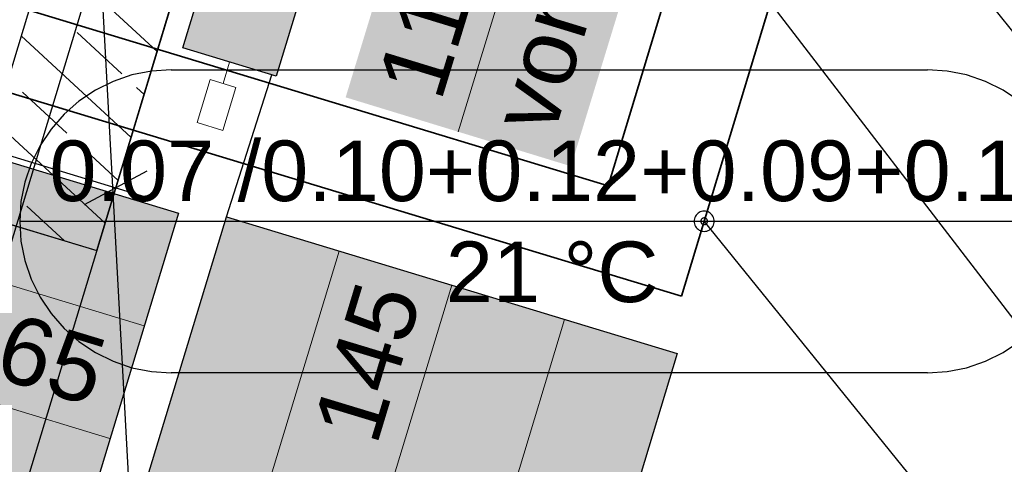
# Model space of a CAD drawing. Extents: x 199 to 1388, y 138 to 979.
# Tile 102 of 155: x 677 to 706, y 683 to 696. Entities that reach past the tile are written whole.
import ezdxf
from ezdxf.lldxf.tags import DXFTag

# ---------------------------------------------------------------- set-up
doc = ezdxf.new("R2010")
doc.units = 0
for name, color, linetype, lineweight, true_color in [('01AFU Allgemein Bemaßung-A07ET47HDI', 7, 'Continuous', 25, 0x848484), ('20 Dach Stb-Decke-A07ET47IDI', 7, 'Continuous', 25, 0x848484), ('20 Innenwände-A07ET47KDI', 7, 'Continuous', 25, 0x848484), ('A-0', 7, 'Continuous', 25, 0x848484), ('H_Heizkoerper', 5, 'Continuous', 25, 0x0000ff), ('H_Heizkoerperbeschriftung', 9, 'Continuous', 25, 0x808080), ('H_Heizkoerperflaeche', 5, 'Continuous', 35, 0x0000ff), ('H_Ruecklauf', 5, 'STRICHLINIE2', 35, 0x0000ff), ('H_Vorlauf', 1, 'Continuous', 35, 0xff0000), ('UPO_Loop2', 140, 'Continuous', 30, 0x00bfff)]:
    doc.layers.add(name, color=color, linetype=linetype, lineweight=lineweight, true_color=true_color)
for name, color, linetype, lineweight in [('02 Raster Gebäude-A07ET47NDI', 7, 'Continuous', 25), ('H_Mass', 7, 'Continuous', 25), ('H_Text', 7, 'Continuous', 25)]:
    doc.layers.add(name, color=color, linetype=linetype, lineweight=lineweight)
doc.layers.add('H_Raum', color=1, linetype='Continuous', lineweight=25, true_color=0xff0000, plot=False)
doc.styles.get("Standard").update_dxf_attribs({"font": 'arial.ttf'})
tags = doc.linetypes.add('Raster-A07ET47ODI', pattern=[0.2, 0.1, -0.05, 0, -0.05]).pattern_tags.tags
tags[10:11] = [DXFTag(74, 4), DXFTag(75, 0), DXFTag(340, '0'), DXFTag(46, 1.0), DXFTag(50, 0.0), DXFTag(44, 0.0), DXFTag(45, 0.0)]
tags[8:9] = [DXFTag(74, 4), DXFTag(75, 0), DXFTag(340, '0'), DXFTag(46, 1.0), DXFTag(50, 0.0), DXFTag(44, 0.0), DXFTag(45, 0.0)]
tags[6:7] = [DXFTag(74, 4), DXFTag(75, 0), DXFTag(340, '0'), DXFTag(46, 1.0), DXFTag(50, 0.0), DXFTag(44, 0.0), DXFTag(45, 0.0)]
tags[4:5] = [DXFTag(74, 4), DXFTag(75, 0), DXFTag(340, '0'), DXFTag(46, 1.0), DXFTag(50, 0.0), DXFTag(44, 0.0), DXFTag(45, 0.0)]
tags = doc.linetypes.add('STRICHLINIE2', pattern=[9.525, 6.35, -3.175]).pattern_tags.tags
tags[6:7] = [DXFTag(74, 4), DXFTag(75, 0), DXFTag(340, '0'), DXFTag(46, 0.0), DXFTag(50, 0.0), DXFTag(44, 0.0), DXFTag(45, 0.0)]
tags[4:5] = [DXFTag(74, 4), DXFTag(75, 0), DXFTag(340, '0'), DXFTag(46, 0.0), DXFTag(50, 0.0), DXFTag(44, 0.0), DXFTag(45, 0.0)]
tags = doc.linetypes.add('Öffnungslinie Tür Fenster-A07ET47JDI', pattern=[0.115, 0.075, -0.04]).pattern_tags.tags
tags[6:7] = [DXFTag(74, 4), DXFTag(75, 0), DXFTag(340, '0'), DXFTag(46, 1.0), DXFTag(50, 0.0), DXFTag(44, 0.0), DXFTag(45, 0.0)]
tags[4:5] = [DXFTag(74, 4), DXFTag(75, 0), DXFTag(340, '0'), DXFTag(46, 1.0), DXFTag(50, 0.0), DXFTag(44, 0.0), DXFTag(45, 0.0)]

# ---------------------------------------------------------------- blocks, each defined once
blk = doc.blocks.new('Referenz-A07ET47ZDI', base_point=(226.995, 158.1))
at = {"layer": '01AFU Allgemein Bemaßung-A07ET47HDI'}
for p, q in [((679.255, 689.76), (680.243, 693.02)), ((675.835, 692.267), (679.663, 691.106)), ((678.727, 690.606), (680.598, 691.606)), ((679.663, 691.106), (680.739, 690.779))]:
    blk.add_line(p, q, dxfattribs=at)
at = {"layer": '02 Raster Gebäude-A07ET47NDI', "linetype": 'Raster-A07ET47ODI', "ltscale": 56.250004}
for p, q in [((665.259, 952.393), (702.269, 276.272)), ((549.598, 270.755), (710.068, 800))]:
    blk.add_line(p, q, dxfattribs=at)
at = {"layer": '20 Dach Stb-Decke-A07ET47IDI', "linetype": 'Öffnungslinie Tür Fenster-A07ET47JDI', "ltscale": 56.250004}
blk.add_line((687.076, 715.555), (651.096, 596.89), dxfattribs=at)
at = {"layer": '20 Innenwände-A07ET47KDI'}
for p, q in [((677.473, 697.67), (675.269, 690.399)), ((680.889, 695.152), (678.494, 697.361)), ((679.096, 689.238), (681.301, 696.51)), ((680.116, 692.601), (676.849, 695.613)), ((679.836, 694.491), (678.513, 695.711)), ((678.209, 692.726), (676.886, 693.947)), ((680.503, 693.876), (680.277, 694.084)), ((679.342, 690.049), (676.076, 693.061)), ((679.729, 691.325), (678.65, 692.32)), ((678.136, 689.53), (677.023, 690.555)), ((676.226, 690.109), (679.096, 689.238))]:
    blk.add_line(p, q, dxfattribs=at)
at = {"layer": 'A-0', "linetype": 'Continuous', "ltscale": 312.5}
for p, q in [((677.473, 697.67), (675.269, 690.399)), ((679.096, 689.238), (681.301, 696.51)), ((675.269, 690.399), (679.096, 689.238))]:
    blk.add_line(p, q, dxfattribs=at)

msp = doc.modelspace()

# ---------------------------------------------------------------- linework, layer by layer
at = {"layer": 'H_Heizkoerper'}
for p, q in [((681.653, 695.258), (686.354, 710.761)), ((689.129, 709.919), (684.428, 694.416)), ((684.428, 694.416), (681.653, 695.258))]:
    msp.add_line(p, q, dxfattribs=at)
at = {"layer": 'H_Heizkoerper', "lineweight": 13}
for p, q in [((683.041, 694.837), (682.847, 694.199)), ((682.078, 693.039), (682.465, 694.315)), ((682.465, 694.315), (683.23, 694.083)), ((683.23, 694.083), (682.843, 692.807)), ((682.843, 692.807), (682.078, 693.039))]:
    msp.add_line(p, q, dxfattribs=at)
at = {"layer": 'H_Heizkoerperbeschriftung'}
for p, q in [((640.565, 702.773), (681.52, 690.354)), ((682.945, 690.241), (684.3, 694.455)), ((681.52, 690.354), (677.457, 676.956)), ((670.83, 650.291), (682.945, 690.241)), ((682.945, 690.241), (696.342, 686.178)), ((696.342, 686.178), (684.227, 646.228))]:
    msp.add_line(p, q, dxfattribs=at)
at = {"layer": 'H_Heizkoerperbeschriftung', "lineweight": 18}
for p, q in [((639.55, 699.424), (680.504, 687.004)), ((638.534, 696.075), (679.489, 683.655)), ((674.179, 649.275), (686.294, 689.225)), ((677.529, 648.259), (689.643, 688.209)), ((680.878, 647.244), (692.993, 687.194))]:
    msp.add_line(p, q, dxfattribs=at)
at = {"layer": 'H_Heizkoerperbeschriftung', "color": 7, "true_color": 0xffffff}
for points in [[(681.52, 690.354), (636.799, 690.354), (640.565, 702.773)], [(681.224, 689.376), (636.502, 689.376), (681.52, 690.354)], [(636.502, 689.376), (681.52, 690.354), (636.799, 690.354)], [(696.342, 686.178), (681.713, 686.178), (682.945, 690.241)], [(677.457, 676.956), (681.224, 689.376), (636.502, 689.376)], [(685.459, 650.291), (670.83, 650.291), (696.342, 686.178)], [(670.83, 650.291), (696.342, 686.178), (681.713, 686.178)]]:
    msp.add_solid(points, dxfattribs=at)
at = {"layer": 'H_Heizkoerperflaeche', "lineweight": 35}
for points in [[(684.684, 695.258), (681.653, 695.258), (689.129, 709.919)], [(681.653, 695.258), (689.129, 709.919), (686.099, 709.919)], [(684.428, 694.416), (684.684, 695.258), (681.653, 695.258)]]:
    msp.add_solid(points, dxfattribs=at)
at = {"layer": 'H_Mass'}
msp.add_line((706.677, 695.293), (695.52, 709.141), dxfattribs=at)
at = {"layer": 'H_Mass', "lineweight": 18}
msp.add_line((689.836, 692.767), (694.538, 708.145), dxfattribs=at)
at = {"layer": 'H_Mass', "color": 7, "true_color": 0xffffff}
for points in [[(693.809, 693.79), (686.489, 693.79), (697.885, 707.121)], [(686.489, 693.79), (697.885, 707.121), (690.565, 707.121)], [(693.183, 691.744), (693.809, 693.79), (686.489, 693.79)]]:
    msp.add_solid(points, dxfattribs=at)
at = {"layer": 'H_Raum'}
for p, q in [((680.142, 694.455), (679.585, 694.265)), ((680.719, 694.569), (680.142, 694.455)), ((681.307, 694.608), (680.719, 694.569)), ((681.307, 694.608), (703.772, 694.608)), ((704.359, 694.569), (703.772, 694.608)), ((704.936, 694.455), (704.359, 694.569)), ((705.494, 694.265), (704.936, 694.455)), ((679.585, 694.265), (679.057, 694.005)), ((706.022, 694.005), (705.494, 694.265)), ((679.057, 694.005), (678.567, 693.678)), ((706.511, 693.678), (706.022, 694.005)), ((678.567, 693.678), (678.125, 693.29)), ((678.125, 693.29), (677.737, 692.847)), ((677.737, 692.847), (677.41, 692.358)), ((677.41, 692.358), (677.149, 691.83)), ((677.149, 691.83), (676.96, 691.273)), ((676.96, 691.273), (676.845, 690.695)), ((676.845, 690.695), (676.807, 690.108)), ((676.807, 690.108), (708.272, 690.108)), ((676.807, 690.108), (676.845, 689.521)), ((676.845, 689.521), (676.96, 688.943)), ((676.96, 688.943), (677.149, 688.386)), ((677.149, 688.386), (677.41, 687.858)), ((677.41, 687.858), (677.737, 687.369)), ((677.737, 687.369), (678.125, 686.926)), ((678.125, 686.926), (678.567, 686.538)), ((678.567, 686.538), (679.057, 686.211)), ((706.022, 686.211), (706.511, 686.538)), ((679.057, 686.211), (679.585, 685.951)), ((705.494, 685.951), (706.022, 686.211)), ((679.585, 685.951), (680.142, 685.761)), ((704.936, 685.761), (705.494, 685.951)), ((680.142, 685.761), (680.719, 685.646)), ((680.719, 685.646), (681.307, 685.608)), ((703.772, 685.608), (704.359, 685.646)), ((704.359, 685.646), (704.936, 685.761)), ((703.772, 685.608), (681.307, 685.608))]:
    msp.add_line(p, q, dxfattribs=at)
at = {"layer": 'H_Ruecklauf', "ltscale": 0.35}
for p, q in [((699.388, 707.974), (694.289, 691.16)), ((694.289, 691.16), (675.727, 696.788))]:
    msp.add_line(p, q, dxfattribs=at)
at = {"layer": 'H_Text'}
for p, q in [((706.448, 687.056), (696.839, 699.567)), ((696.928, 690.32), (696.902, 690.291)), ((696.957, 690.346), (696.928, 690.32)), ((696.99, 690.368), (696.957, 690.346)), ((697.025, 690.385), (696.99, 690.368)), ((697.062, 690.398), (697.025, 690.385)), ((697.101, 690.405), (697.062, 690.398)), ((697.14, 690.408), (697.101, 690.405)), ((697.179, 690.405), (697.14, 690.408)), ((697.217, 690.398), (697.179, 690.405)), ((697.255, 690.385), (697.217, 690.398)), ((697.29, 690.368), (697.255, 690.385)), ((697.322, 690.346), (697.29, 690.368)), ((697.352, 690.32), (697.322, 690.346)), ((697.378, 690.291), (697.352, 690.32)), ((696.842, 690.147), (696.84, 690.108)), ((696.84, 690.108), (696.842, 690.069)), ((696.85, 690.186), (696.842, 690.147)), ((696.842, 690.069), (696.85, 690.03)), ((696.863, 690.223), (696.85, 690.186)), ((696.85, 690.03), (696.863, 689.993)), ((696.88, 690.258), (696.863, 690.223)), ((696.902, 690.291), (696.88, 690.258)), ((697.041, 690.121), (697.04, 690.108)), ((697.04, 690.108), (697.041, 690.095)), ((697.043, 690.134), (697.041, 690.121)), ((697.041, 690.095), (697.043, 690.082)), ((697.047, 690.146), (697.043, 690.134)), ((697.043, 690.082), (697.047, 690.07)), ((697.053, 690.158), (697.047, 690.146)), ((697.047, 690.07), (697.053, 690.058)), ((697.061, 690.169), (697.053, 690.158)), ((697.053, 690.058), (697.061, 690.047)), ((697.069, 690.179), (697.061, 690.169)), ((697.061, 690.047), (697.069, 690.037)), ((697.079, 690.187), (697.069, 690.179)), ((697.069, 690.037), (697.079, 690.029)), ((697.09, 690.195), (697.079, 690.187)), ((697.079, 690.029), (697.09, 690.021)), ((697.102, 690.2), (697.09, 690.195)), ((697.09, 690.021), (697.102, 690.016)), ((697.114, 690.205), (697.102, 690.2)), ((697.102, 690.016), (697.114, 690.011)), ((697.127, 690.207), (697.114, 690.205)), ((697.114, 690.011), (697.127, 690.009)), ((697.14, 690.208), (697.127, 690.207)), ((697.127, 690.009), (697.14, 690.008)), ((697.153, 690.207), (697.14, 690.208)), ((706.015, 679.155), (697.14, 690.108)), ((697.14, 690.008), (697.153, 690.009)), ((697.166, 690.205), (697.153, 690.207)), ((697.153, 690.009), (697.166, 690.011)), ((697.178, 690.2), (697.166, 690.205)), ((697.166, 690.011), (697.178, 690.016)), ((697.19, 690.195), (697.178, 690.2)), ((697.178, 690.016), (697.19, 690.021)), ((697.201, 690.187), (697.19, 690.195)), ((697.19, 690.021), (697.201, 690.029)), ((697.211, 690.179), (697.201, 690.187)), ((697.201, 690.029), (697.211, 690.037)), ((697.219, 690.169), (697.211, 690.179)), ((697.211, 690.037), (697.219, 690.047)), ((697.226, 690.158), (697.219, 690.169)), ((697.219, 690.047), (697.226, 690.058)), ((697.232, 690.146), (697.226, 690.158)), ((697.226, 690.058), (697.232, 690.07)), ((697.236, 690.134), (697.232, 690.146)), ((697.232, 690.07), (697.236, 690.082)), ((697.239, 690.121), (697.236, 690.134)), ((697.236, 690.082), (697.239, 690.095)), ((697.24, 690.108), (697.239, 690.121)), ((697.239, 690.095), (697.24, 690.108)), ((697.4, 690.258), (697.378, 690.291)), ((697.417, 690.223), (697.4, 690.258)), ((697.43, 690.186), (697.417, 690.223)), ((697.417, 689.993), (697.43, 690.03)), ((697.437, 690.147), (697.43, 690.186)), ((697.43, 690.03), (697.437, 690.069)), ((697.44, 690.108), (697.437, 690.147)), ((697.437, 690.069), (697.44, 690.108)), ((696.863, 689.993), (696.88, 689.958)), ((696.88, 689.958), (696.902, 689.925)), ((696.902, 689.925), (696.928, 689.896)), ((696.928, 689.896), (696.957, 689.87)), ((696.957, 689.87), (696.99, 689.848)), ((696.99, 689.848), (697.025, 689.831)), ((697.025, 689.831), (697.062, 689.818)), ((697.062, 689.818), (697.101, 689.811)), ((697.101, 689.811), (697.14, 689.808)), ((697.14, 689.808), (697.179, 689.811)), ((697.179, 689.811), (697.217, 689.818)), ((697.217, 689.818), (697.255, 689.831)), ((697.255, 689.831), (697.29, 689.848)), ((697.29, 689.848), (697.322, 689.87)), ((697.322, 689.87), (697.352, 689.896)), ((697.352, 689.896), (697.378, 689.925)), ((697.378, 689.925), (697.4, 689.958)), ((697.4, 689.958), (697.417, 689.993))]:
    msp.add_line(p, q, dxfattribs=at)
at = {"layer": 'H_Vorlauf'}
for p, q in [((702.698, 708.492), (696.469, 687.889)), ((696.469, 687.889), (673.849, 694.728))]:
    msp.add_line(p, q, dxfattribs=at)

# ---------------------------------------------------------------- block references
at = {"layer": 'UPO_Loop2', "color": 219, "lineweight": 80, "ltscale": 4000.00006, "true_color": 0x642165}
msp.add_blockref('Referenz-A07ET47ZDI', (226.995, 158.1), dxfattribs=at)

# ---------------------------------------------------------------- texts
at = {"layer": 'H_Heizkoerperbeschriftung', "char_height": 2, "attachment_point": 1}
for s, insert, rotation in [('{\\fArial;145}', (685.489, 683.985), 73.13), ('{\\fArial;65}', (676.56, 687.417), 343.13)]:
    msp.add_mtext(s, dxfattribs=dict(at, insert=insert, rotation=rotation))
at = {"layer": 'H_Mass', "char_height": 2, "attachment_point": 1, "rotation": 73}
for s, insert in [('{\\fArial;von OKFFB}', (690.748, 693.185)), ('{\\fArial;117 mm}', (687.401, 694.209))]:
    msp.add_mtext(s, dxfattribs=dict(at, insert=insert))
at = {"layer": 'H_Raum', "char_height": 1.8, "attachment_point": 1}
for s, insert in [('{\\fArial;0.07 /0.10+0.12+0.09+0.11}', (677.689, 692.508)), ('{\\fArial;21 °C}', (689.466, 689.508))]:
    msp.add_mtext(s, dxfattribs=dict(at, insert=insert))

doc.saveas('drawing.dxf')
